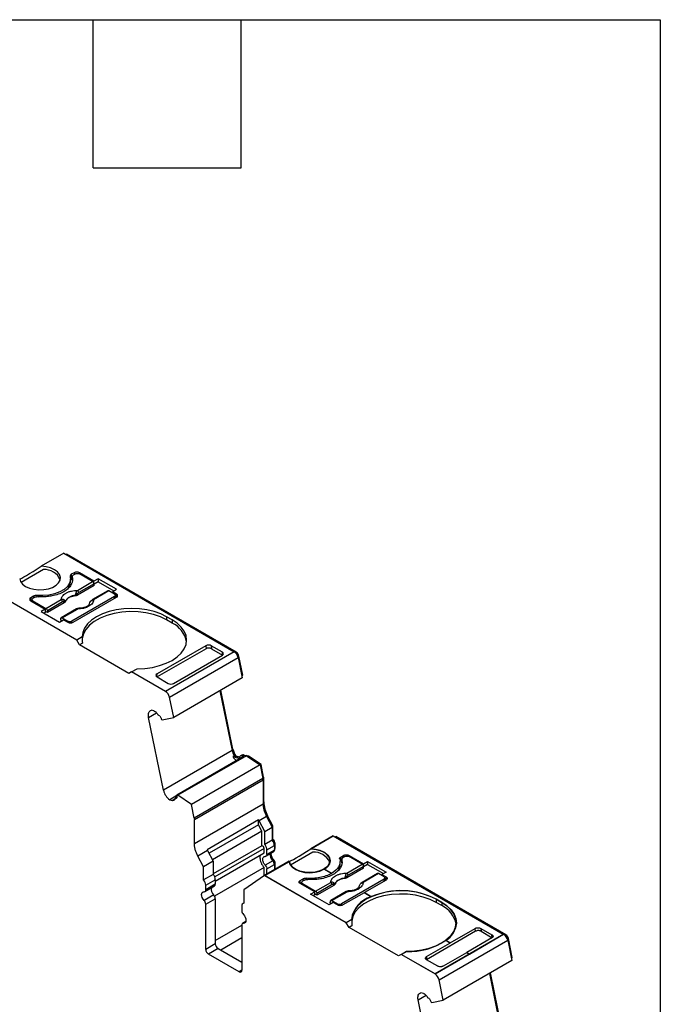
# Model space of a CAD drawing. Header units: millimetres. Extents: x 6 to 273, y 6 to 210.
# Tile 8 of 8: x 240 to 273, y 159 to 210. Entities that reach past the tile are written whole.
import ezdxf

# ---------------------------------------------------------------- set-up
doc = ezdxf.new("R2010")
doc.units = ezdxf.units.MM
doc.linetypes.add('SLD-Solid', pattern=[0])
doc.layers.add('TEXT', color=140, linetype='SLD-Solid', lineweight=25)

msp = doc.modelspace()

# ---------------------------------------------------------------- linework, layer by layer
for p, q in [((242.32, 182.08), (241.159, 181.409)), ((242.32, 182.08), (246.527, 179.651)), ((242.422, 182.021), (242.457, 182.041)), ((251.207, 176.99), (242.457, 182.041)), ((241.272, 181.239), (240.126, 180.578)), ((242.85, 181.08), (242.709, 180.998)), ((242.709, 180.998), (242.709, 180.835)), ((242.921, 181.019), (242.815, 180.957)), ((242.85, 181.08), (242.85, 180.978)), ((243.878, 180.65), (243.133, 181.08)), ((243.133, 181.08), (243.133, 181.019)), ((243.811, 180.627), (243.133, 181.019)), ((242.671, 180.6), (242.671, 180.763)), ((242.758, 180.863), (242.709, 180.835)), ((242.756, 180.876), (242.756, 180.712)), ((242.758, 180.696), (242.758, 180.859)), ((243.024, 180.173), (243.811, 180.627)), ((243.881, 180.512), (243.094, 180.058)), ((244.09, 180.772), (243.878, 180.65)), ((243.878, 180.525), (243.878, 180.65)), ((243.888, 180.419), (243.881, 180.512)), ((244.09, 180.609), (243.883, 180.489)), ((245.039, 180.225), (244.09, 180.772)), ((244.09, 180.772), (244.09, 180.609)), ((244.09, 180.609), (244.897, 180.143)), ((242.992, 177.61), (238.784, 180.039)), ((243.023, 179.92), (243.02, 179.985)), ((243.888, 180.419), (243.023, 179.92)), ((244.597, 180.149), (243.81, 179.695)), ((244.647, 180.144), (243.86, 179.69)), ((244.936, 179.978), (244.647, 180.144)), ((244.827, 180.102), (245.039, 180.225)), ((245.042, 179.978), (244.827, 180.102)), ((244.827, 180.102), (244.827, 180.041)), ((245.042, 179.814), (245.042, 179.978)), ((240.764, 179.876), (240.623, 179.794)), ((240.623, 179.794), (240.623, 179.631)), ((240.685, 179.666), (240.623, 179.631)), ((240.623, 179.631), (241.368, 179.2)), ((240.685, 179.692), (240.685, 179.595)), ((240.835, 179.814), (240.729, 179.753)), ((240.729, 179.631), (241.407, 179.239)), ((240.729, 179.569), (240.729, 179.631)), ((240.764, 179.876), (240.764, 179.774)), ((240.937, 179.908), (240.937, 179.845)), ((241.407, 179.239), (242.194, 179.694)), ((242.264, 179.579), (241.477, 179.124)), ((242.349, 179.531), (241.484, 179.032)), ((242.349, 179.531), (242.343, 179.594)), ((242.404, 179.592), (242.403, 179.607)), ((244.936, 179.855), (242.744, 178.59)), ((242.815, 178.528), (245.042, 179.814)), ((242.916, 179.903), (242.917, 179.888)), ((244.936, 179.753), (244.936, 179.855)), ((244.98, 179.778), (244.98, 179.916)), ((245.042, 179.814), (244.98, 179.85)), ((246.527, 179.651), (251.101, 177.01)), ((241.368, 179.2), (241.156, 179.078)), ((241.156, 179.078), (242.104, 178.531)), ((241.368, 179.037), (241.297, 178.996)), ((241.368, 179.2), (241.368, 179.037)), ((241.484, 179.032), (241.368, 179.098)), ((241.477, 179.124), (241.484, 179.032)), ((242.98, 179.216), (242.193, 178.761)), ((242.243, 178.756), (243.03, 179.211)), ((242.104, 178.531), (242.316, 178.653)), ((242.166, 178.638), (242.173, 178.723)), ((242.228, 178.602), (242.166, 178.638)), ((242.243, 178.756), (242.532, 178.59)), ((242.316, 178.653), (242.532, 178.528)), ((242.532, 178.59), (242.532, 178.528)), ((242.744, 178.503), (242.744, 178.59)), ((247.906, 178.651), (247.623, 178.814)), ((247.623, 178.814), (247.623, 178.651)), ((247.906, 178.488), (247.623, 178.651)), ((247.906, 178.651), (247.906, 178.488)), ((243.27, 177.771), (242.992, 177.61)), ((243.133, 177.365), (242.992, 177.61)), ((243.285, 177.453), (243.133, 177.365)), ((245.679, 175.896), (243.133, 177.365)), ((249.65, 177.168), (247.128, 175.712)), ((249.638, 177.324), (247.129, 175.875)), ((251.101, 177.01), (247.566, 174.969)), ((249.638, 177.324), (249.65, 177.168)), ((250.493, 176.994), (249.921, 177.324)), ((249.921, 177.324), (249.934, 177.168)), ((249.934, 177.168), (250.505, 176.838)), ((250.505, 176.839), (250.493, 176.994)), ((251.163, 176.964), (251.207, 176.99)), ((247.771, 174.67), (251.306, 176.711)), ((247.983, 175.382), (250.492, 176.831)), ((251.293, 176.761), (251.344, 176.79)), ((251.306, 176.711), (251.519, 175.668)), ((251.544, 175.812), (251.344, 176.79)), ((245.82, 175.977), (245.679, 175.896)), ((245.82, 175.977), (246.098, 176.138)), ((247.566, 174.969), (245.82, 175.977)), ((247.117, 175.719), (247.129, 175.875)), ((247.128, 175.712), (247.7, 175.382)), ((251.519, 175.668), (247.984, 173.627)), ((251.496, 175.784), (251.544, 175.812)), ((250.365, 175.002), (250.995, 171.921)), ((251.033, 172), (250.413, 175.03)), ((247.984, 173.627), (247.771, 174.67)), ((246.691, 173.635), (247.099, 173.871)), ((246.961, 173.965), (246.84, 173.997)), ((247.46, 169.88), (246.691, 173.635)), ((247.268, 173.713), (247.218, 173.727)), ((247.357, 173.52), (247.398, 173.509)), ((247.398, 173.509), (247.984, 173.627)), ((250.995, 171.921), (247.46, 169.88)), ((250.985, 171.972), (251.033, 172)), ((251.617, 171.631), (248.153, 169.631)), ((251.729, 171.661), (248.194, 169.62)), ((251.102, 171.659), (251.031, 171.618)), ((251.031, 171.618), (251.331, 171.538)), ((251.102, 171.659), (251.402, 171.579)), ((251.192, 171.64), (251.186, 171.637)), ((251.388, 171.588), (251.192, 171.64)), ((251.331, 171.538), (251.381, 171.566)), ((251.503, 171.692), (251.433, 171.651)), ((251.515, 171.658), (251.586, 171.699)), ((251.617, 171.631), (251.515, 171.658)), ((251.586, 171.699), (251.688, 171.672)), ((251.688, 171.672), (251.729, 171.661)), ((251.842, 171.635), (251.71, 171.671)), ((251.729, 171.661), (252.433, 171.197)), ((251.802, 171.613), (251.842, 171.635)), ((252.484, 171.213), (251.842, 171.635)), ((252.433, 171.197), (248.898, 169.156)), ((252.433, 171.197), (252.58, 170.481)), ((252.436, 171.185), (252.484, 171.213)), ((252.618, 170.561), (252.484, 171.213)), ((252.58, 170.481), (249.044, 168.44)), ((249.051, 168.372), (252.587, 170.413)), ((252.569, 170.533), (252.618, 170.561)), ((252.578, 170.49), (252.622, 170.515)), ((252.587, 170.413), (252.587, 169.182)), ((252.622, 169.284), (252.622, 170.515)), ((248.153, 169.605), (247.782, 169.391)), ((247.782, 169.391), (247.903, 169.359)), ((247.903, 169.359), (248.051, 169.444)), ((248.149, 169.524), (248.068, 169.478)), ((248.087, 169.479), (248.147, 169.514)), ((248.087, 169.479), (248.137, 169.466)), ((248.194, 169.62), (248.153, 169.631)), ((248.898, 169.156), (248.194, 169.62)), ((249.044, 168.44), (248.898, 169.156)), ((249.051, 167.141), (252.587, 169.182)), ((252.587, 169.264), (252.622, 169.284)), ((249.051, 167.141), (249.051, 168.372)), ((252.356, 168.352), (249.704, 166.821)), ((252.381, 168.305), (252.356, 168.352)), ((252.356, 168.107), (252.356, 168.352)), ((252.77, 168.529), (252.381, 168.305)), ((252.674, 167.76), (252.381, 168.305)), ((252.823, 168.566), (252.768, 168.534)), ((252.77, 168.529), (253.063, 167.985)), ((253.099, 168.055), (252.823, 168.566)), ((252.356, 168.107), (249.805, 166.634)), ((252.533, 167.779), (252.356, 168.107)), ((252.674, 167.76), (253.063, 167.985)), ((253.043, 168.023), (253.099, 168.055)), ((253.063, 167.985), (253.063, 167.304)), ((253.099, 167.352), (253.099, 168.055)), ((252.533, 167.779), (249.981, 166.306)), ((252.533, 167.02), (252.533, 167.779)), ((252.674, 167.08), (252.674, 167.76)), ((253.063, 167.304), (252.674, 167.08)), ((253.063, 167.332), (253.099, 167.352)), ((256.203, 167.533), (255.041, 166.863)), ((256.203, 167.525), (255.064, 166.868)), ((256.203, 167.517), (255.077, 166.867)), ((256.203, 167.533), (264.984, 162.464)), ((264.97, 162.464), (256.203, 167.525)), ((256.203, 167.525), (256.203, 167.517)), ((264.963, 162.46), (256.203, 167.517)), ((256.305, 167.474), (256.34, 167.495)), ((265.09, 162.443), (256.34, 167.495)), ((249.729, 166.774), (249.234, 166.488)), ((249.704, 166.821), (249.729, 166.774)), ((249.729, 166.774), (250.023, 166.229)), ((252.533, 167.02), (250.023, 165.571)), ((252.639, 166.888), (250.098, 165.421)), ((252.639, 166.658), (252.639, 166.888)), ((252.78, 166.806), (253.169, 167.031)), ((252.78, 166.576), (252.78, 166.806)), ((253.169, 166.801), (252.78, 166.576)), ((253.16, 167.107), (253.205, 167.133)), ((253.169, 167.031), (253.169, 166.801)), ((253.169, 166.882), (253.205, 166.903)), ((253.169, 166.848), (253.184, 166.857)), ((253.205, 166.903), (253.205, 167.133)), ((249.528, 165.944), (249.234, 166.488)), ((250.129, 165.209), (252.639, 166.658)), ((252.739, 166.485), (253.128, 166.709)), ((255.155, 166.692), (254.009, 166.031)), ((256.592, 166.443), (256.733, 166.525)), ((256.592, 166.288), (256.592, 166.443)), ((256.641, 166.316), (256.592, 166.288)), ((256.639, 166.321), (256.639, 166.166)), ((256.641, 166.149), (256.641, 166.304)), ((256.804, 166.464), (256.698, 166.402)), ((256.733, 166.423), (256.733, 166.525)), ((257.016, 166.525), (257.761, 166.095)), ((257.016, 166.525), (257.016, 166.464)), ((257.694, 166.072), (257.016, 166.464)), ((250.023, 166.229), (249.528, 165.944)), ((249.528, 165.263), (249.528, 165.944)), ((250.023, 166.229), (250.023, 165.549)), ((252.639, 165.909), (250.087, 164.436)), ((252.639, 165.472), (252.639, 165.909)), ((253.935, 166.224), (252.667, 165.492)), ((253.926, 166.211), (252.681, 165.492)), ((253.926, 166.203), (252.688, 165.488)), ((253.084, 166.251), (252.696, 166.026)), ((252.78, 165.828), (253.169, 166.052)), ((252.78, 165.557), (252.78, 165.828)), ((253.162, 166.254), (253.108, 166.222)), ((253.157, 166.127), (253.205, 166.154)), ((253.169, 166.052), (253.169, 165.782)), ((253.205, 165.802), (253.205, 166.154)), ((253.926, 166.211), (253.926, 166.203)), ((256.105, 165.599), (255.725, 165.821)), ((255.725, 165.813), (255.725, 165.821)), ((256.105, 165.591), (255.725, 165.813)), ((255.74, 165.829), (256.119, 165.607)), ((256.043, 166.249), (256.043, 166.257)), ((256.554, 166.053), (256.554, 166.208)), ((257.77, 165.873), (256.905, 165.374)), ((256.906, 165.618), (257.694, 166.072)), ((257.764, 165.957), (256.977, 165.503)), ((257.761, 166.095), (257.973, 166.217)), ((257.761, 165.97), (257.761, 166.095)), ((257.77, 165.873), (257.764, 165.957)), ((257.973, 166.062), (257.765, 165.942)), ((257.973, 166.217), (258.922, 165.67)), ((257.973, 166.217), (257.973, 166.062)), ((257.973, 166.062), (258.787, 165.592)), ((250.023, 165.549), (249.528, 165.263)), ((249.634, 164.99), (250.129, 165.276)), ((250.129, 165.276), (250.129, 165.045)), ((252.667, 165.492), (251.606, 164.749)), ((256.875, 163.063), (252.667, 165.492)), ((252.681, 165.492), (256.875, 163.071)), ((254.506, 165.239), (254.647, 165.321)), ((254.718, 165.259), (254.612, 165.198)), ((254.647, 165.219), (254.647, 165.321)), ((254.82, 165.353), (254.82, 165.29)), ((256.105, 165.599), (256.105, 165.591)), ((256.119, 165.599), (256.119, 165.607)), ((258.819, 165.3), (256.627, 164.035)), ((256.799, 165.348), (256.799, 165.342)), ((256.905, 165.374), (256.902, 165.43)), ((258.48, 165.594), (257.693, 165.14)), ((258.53, 165.589), (257.743, 165.135)), ((258.925, 165.259), (257.811, 164.616)), ((258.819, 165.423), (258.53, 165.589)), ((258.922, 165.67), (258.709, 165.547)), ((258.709, 165.547), (258.925, 165.423)), ((258.709, 165.547), (258.709, 165.486)), ((258.819, 165.198), (258.819, 165.3)), ((258.863, 165.224), (258.863, 165.361)), ((258.863, 165.303), (258.925, 165.268)), ((258.925, 165.268), (258.925, 165.423)), ((249.592, 164.668), (250.087, 164.954)), ((250.129, 165.045), (249.634, 164.76)), ((249.634, 164.76), (249.634, 164.99)), ((251.606, 164.749), (251.606, 164.064)), ((254.506, 165.084), (254.506, 165.239)), ((254.568, 165.12), (254.506, 165.084)), ((255.251, 164.645), (254.506, 165.076)), ((254.568, 165.137), (254.568, 165.04)), ((254.612, 165.076), (255.289, 164.685)), ((254.612, 165.014), (254.612, 165.076)), ((255.289, 164.685), (256.077, 165.139)), ((256.147, 165.024), (255.36, 164.569)), ((256.231, 164.985), (255.366, 164.485)), ((256.231, 164.985), (256.226, 165.039)), ((256.286, 165.046), (256.286, 165.052)), ((250.044, 164.496), (249.549, 164.21)), ((249.634, 164.011), (250.129, 164.297)), ((250.129, 164.297), (250.129, 161.977)), ((255.039, 164.523), (255.251, 164.645)), ((255.987, 163.976), (255.039, 164.523)), ((255.251, 164.49), (255.173, 164.445)), ((255.251, 164.49), (255.251, 164.645)), ((255.366, 164.485), (255.251, 164.552)), ((255.36, 164.569), (255.366, 164.485)), ((256.863, 164.661), (256.076, 164.206)), ((256.126, 164.202), (256.913, 164.656)), ((257.79, 164.604), (256.698, 163.974)), ((257.804, 164.62), (257.79, 164.612)), ((258.15, 164.401), (257.79, 164.612)), ((257.79, 164.612), (257.79, 164.604)), ((258.142, 164.398), (257.79, 164.604)), ((257.804, 164.62), (258.166, 164.408)), ((261.789, 164.104), (261.506, 164.267)), ((261.506, 164.267), (261.506, 164.104)), ((261.513, 164.272), (261.796, 164.108)), ((249.634, 161.691), (249.634, 164.011)), ((251.495, 163.912), (251.495, 163.685)), ((251.606, 164.077), (251.558, 164.05)), ((256.199, 164.098), (255.987, 163.976)), ((256.05, 164.091), (256.056, 164.168)), ((256.118, 164.051), (256.05, 164.091)), ((256.126, 164.202), (256.415, 164.035)), ((256.415, 163.974), (256.199, 164.098)), ((256.415, 164.035), (256.415, 163.974)), ((256.627, 163.948), (256.627, 164.035)), ((261.789, 163.941), (261.506, 164.104)), ((261.789, 164.104), (261.789, 163.941)), ((256.875, 163.071), (257.143, 163.226)), ((257.153, 163.224), (256.875, 163.063)), ((257.143, 163.227), (257.143, 163.226)), ((250.129, 162.14), (251.495, 162.929)), ((251.495, 162.936), (251.495, 160.616)), ((251.698, 163.121), (251.537, 163.028)), ((251.58, 163.037), (251.69, 163.1)), ((257.016, 162.818), (256.875, 163.063)), ((257.168, 162.906), (257.016, 162.818)), ((259.562, 161.349), (257.016, 162.818)), ((262.227, 162.022), (263.521, 162.769)), ((262.546, 163.055), (262.546, 163.063)), ((263.533, 162.621), (263.521, 162.769)), ((263.804, 162.77), (264.376, 162.44)), ((263.805, 162.77), (263.817, 162.621)), ((251.495, 162.276), (250.412, 161.65)), ((263.533, 162.621), (260.999, 161.158)), ((264.984, 162.464), (261.449, 160.423)), ((264.376, 162.276), (263.076, 161.526)), ((263.216, 161.451), (264.97, 162.464)), ((263.817, 162.621), (264.388, 162.291)), ((264.388, 162.291), (264.376, 162.44)), ((265.046, 162.418), (265.09, 162.443)), ((265.176, 162.214), (265.227, 162.243)), ((265.427, 161.265), (265.227, 162.243)), ((250.129, 161.977), (249.634, 161.691)), ((250.27, 161.732), (249.775, 161.446)), ((250.27, 161.732), (251.495, 161.024)), ((261.011, 161.32), (262.213, 162.014)), ((261.654, 160.123), (265.189, 162.164)), ((262.213, 162.022), (261.997, 162.149)), ((261.997, 162.141), (261.997, 162.149)), ((262.213, 162.014), (261.997, 162.141)), ((262.009, 162.158), (262.227, 162.031)), ((262.213, 162.022), (262.227, 162.031)), ((262.213, 162.014), (262.213, 162.022)), ((262.227, 162.031), (262.227, 162.022)), ((265.189, 162.164), (265.402, 161.122)), ((251.354, 160.534), (249.775, 161.446)), ((259.703, 161.43), (259.562, 161.349)), ((259.703, 161.43), (259.981, 161.591)), ((261.449, 160.423), (259.703, 161.43)), ((259.986, 161.585), (259.717, 161.43)), ((259.717, 161.43), (261.449, 160.431)), ((259.986, 161.577), (259.724, 161.426)), ((259.986, 161.585), (259.986, 161.577)), ((261.011, 161.32), (260.999, 161.158)), ((261.449, 160.431), (263.202, 161.443)), ((263.062, 161.517), (261.866, 160.827)), ((263.076, 161.534), (263.062, 161.526)), ((263.202, 161.443), (263.062, 161.526)), ((263.062, 161.526), (263.062, 161.517)), ((263.195, 161.439), (263.062, 161.517)), ((263.076, 161.534), (263.216, 161.451)), ((265.379, 161.237), (265.427, 161.265)), ((261.582, 160.827), (261.011, 161.157)), ((265.402, 161.122), (261.867, 159.081)), ((251.495, 160.616), (251.354, 160.534)), ((264.248, 160.455), (264.878, 157.374)), ((264.916, 157.453), (264.296, 160.483)), ((261.867, 159.081), (261.654, 160.123)), ((260.574, 159.088), (260.982, 159.324)), ((260.844, 159.418), (260.723, 159.45)), ((261.15, 159.166), (261.1, 159.18)), ((261.343, 155.333), (260.574, 159.088)), ((261.24, 158.973), (261.281, 158.962)), ((261.281, 158.962), (261.867, 159.081))]:
    msp.add_line(p, q)
at = {"flags": 128}
for points in [[(240.052, 180.771), (240.096, 180.626), (240.2, 180.493), (240.355, 180.377), (240.554, 180.286), (240.785, 180.226), (241.035, 180.199), (241.288, 180.208), (241.53, 180.251), (241.747, 180.327), (241.927, 180.431), (242.058, 180.556), (242.133, 180.696), (242.148, 180.842), (242.102, 180.986), (241.997, 181.119), (241.84, 181.234), (241.64, 181.324), (241.408, 181.384), (241.159, 181.409)], [(242.652, 180.898), (242.669, 180.718), (242.62, 180.539), (242.507, 180.37), (242.336, 180.218), (242.115, 180.09), (241.852, 179.992), (241.559, 179.927), (241.25, 179.899), (240.937, 179.908)], [(247.623, 178.814), (247.319, 178.964), (246.977, 179.085), (246.607, 179.174), (246.218, 179.227), (245.819, 179.245), (245.419, 179.227), (245.03, 179.173), (244.66, 179.084), (244.319, 178.963), (244.015, 178.813), (243.755, 178.637), (243.546, 178.44), (243.394, 178.226), (243.301, 178.001), (243.27, 177.771)], [(247.623, 178.651), (247.304, 178.807), (246.945, 178.931), (246.556, 179.019), (246.147, 179.07), (245.729, 179.081), (245.314, 179.053), (244.912, 178.986), (244.535, 178.881), (244.192, 178.743), (243.893, 178.574), (243.646, 178.379), (243.457, 178.164), (243.332, 177.933), (243.274, 177.694), (243.272, 177.665)], [(246.098, 176.138), (246.498, 176.156), (246.887, 176.209), (247.257, 176.297), (247.599, 176.418), (247.904, 176.568), (248.164, 176.744), (248.374, 176.941), (248.527, 177.154), (248.621, 177.379), (248.653, 177.609), (248.622, 177.84), (248.528, 178.064), (248.375, 178.278), (248.166, 178.475), (247.906, 178.651)], [(246.691, 173.635), (246.681, 173.704), (246.68, 173.769), (246.687, 173.828), (246.703, 173.88), (246.726, 173.924), (246.758, 173.959), (246.796, 173.984), (246.84, 173.997)], [(253.935, 166.224), (253.979, 166.08), (254.082, 165.946), (254.238, 165.83), (254.437, 165.74), (254.668, 165.679), (254.918, 165.652), (255.171, 165.661), (255.413, 165.705), (255.63, 165.78), (255.81, 165.884), (255.941, 166.009), (256.016, 166.149), (256.031, 166.295), (255.985, 166.439), (255.88, 166.572), (255.723, 166.687), (255.523, 166.777), (255.291, 166.837), (255.041, 166.863)], [(255.064, 166.868), (255.325, 166.837), (255.565, 166.769), (255.768, 166.669), (255.921, 166.543), (256.014, 166.399), (256.043, 166.246), (256.004, 166.093), (255.901, 165.951), (255.74, 165.829)], [(255.725, 165.821), (255.513, 165.728), (255.267, 165.668), (255.003, 165.646), (254.738, 165.662), (254.489, 165.716), (254.27, 165.805), (254.097, 165.922), (253.98, 166.06), (253.926, 166.211)], [(253.926, 166.203), (253.98, 166.052), (254.097, 165.913), (254.27, 165.796), (254.489, 165.708), (254.738, 165.654), (255.003, 165.638), (255.267, 165.66), (255.513, 165.719), (255.725, 165.813)], [(249.549, 164.21), (249.497, 164.277), (249.456, 164.354), (249.43, 164.433), (249.422, 164.508), (249.43, 164.573), (249.456, 164.622), (249.497, 164.652), (249.549, 164.659)], [(261.506, 164.267), (261.202, 164.418), (260.86, 164.538), (260.49, 164.627), (260.101, 164.681), (259.701, 164.699), (259.302, 164.68), (258.913, 164.626), (258.543, 164.538), (258.202, 164.417), (257.898, 164.266), (257.638, 164.09), (257.429, 163.893), (257.277, 163.679), (257.184, 163.455), (257.153, 163.224)], [(261.506, 164.104), (261.187, 164.26), (260.828, 164.384), (260.439, 164.473), (260.03, 164.523), (259.612, 164.534), (259.197, 164.506), (258.795, 164.439), (258.417, 164.335), (258.075, 164.196), (257.776, 164.027), (257.529, 163.832), (257.34, 163.617), (257.215, 163.386), (257.157, 163.147), (257.155, 163.118)], [(259.981, 161.591), (260.381, 161.609), (260.77, 161.663), (261.14, 161.751), (261.482, 161.871), (261.787, 162.021), (262.047, 162.197), (262.257, 162.394), (262.41, 162.607), (262.504, 162.832), (262.536, 163.062), (262.505, 163.293), (262.411, 163.518), (262.258, 163.731), (262.049, 163.928), (261.789, 164.104)], [(261.796, 164.108), (262.062, 163.928), (262.275, 163.725), (262.429, 163.505), (262.52, 163.274), (262.545, 163.038), (262.505, 162.802), (262.401, 162.573), (262.234, 162.356), (262.009, 162.158)], [(251.58, 163.486), (251.632, 163.419), (251.673, 163.342), (251.699, 163.263), (251.708, 163.188), (251.699, 163.123), (251.673, 163.074), (251.632, 163.044), (251.58, 163.037)], [(260.574, 159.088), (260.564, 159.157), (260.562, 159.222), (260.57, 159.281), (260.585, 159.334), (260.609, 159.378), (260.641, 159.412), (260.679, 159.437), (260.723, 159.45)]]:
    msp.add_lwpolyline(points, dxfattribs=at)
for centre, radius, start, end in [((241.331, 180.349), 0.892, 24.7568, 93.8002), ((242.743, 180.913), 0.0919, 112.1145, 189.0941), ((242.992, 180.807), 0.307, 62.6097, 117.3903), ((242.1, 180.61), 0.571, 319.1394, 359.0469), ((242.778, 180.71), 0.142, 119.0446, 139.6029), ((242.697, 179.602), 0.5, 49.8822, 58.7426), ((242.939, 180.042), 0.155, 5.689, 57.1991), ((245.011, 179.896), 0.0873, 290.7834, 69.2166), ((240.654, 179.712), 0.0873, 110.7834, 249.2165), ((240.904, 179.609), 0.301, 83.6694, 117.5975), ((242.11, 179.563), 0.155, 5.689, 57.1991), ((242.234, 179.641), 0.118, 336.668, 18.1748), ((242.904, 179.331), 0.573, 88.8448, 151.1498), ((243.703, 179.591), 0.00686, 52.5203, 103.5056), ((243.831, 179.65), 0.0497, 54.016, 114.6959), ((243.001, 179.171), 0.0498, 54.0182, 114.6714), ((242.673, 178.801), 0.307, 242.6096, 297.3903), ((247.344, 177.285), 1.327, 10.5524, 64.9632), ((250.846, 176.616), 0.47, 11.6284, 57.0658), ((251.037, 176.727), 0.313, 11.6278, 57.0661), ((247.31, 174.575), 0.47, 11.6284, 57.0658), ((251.784, 172.091), 0.807, 192.161, 212.3126), ((251.993, 172.209), 0.982, 192.2602, 215.369), ((251.663, 172.001), 0.738, 211.2205, 233.7983), ((251.553, 171.598), 0.106, 72.2508, 117.9623), ((252.397, 170.514), 0.226, 0.3464, 11.8653), ((248.236, 170.042), 0.794, 191.8187, 235.1108), ((254.183, 169.333), 1.561, 181.7997, 209.4473), ((252.709, 167.01), 0.46, 2.6393, 39.772), ((252.892, 167.117), 0.313, 2.9351, 48.6761), ((253.07, 166.79), 0.0995, 305.305, 6.007), ((253.155, 166.897), 0.0497, 305.3056, 6.0066), ((253.354, 166.539), 0.395, 168.7921, 226.9559), ((253.621, 166.686), 0.631, 184.9949, 223.2821), ((255.214, 165.802), 0.892, 24.7567, 93.8001), ((252.858, 166.037), 0.311, 2.8263, 43.4312), ((253.049, 166.147), 0.156, 2.8261, 43.4312), ((255.539, 166.285), 0.505, 293.3966, 356.0042), ((249.174, 164.969), 0.46, 2.6393, 39.772), ((249.669, 165.254), 0.46, 2.6392, 39.772), ((256.787, 164.776), 0.573, 88.8448, 151.1498), ((256.58, 165.048), 0.5, 49.8822, 58.7426), ((256.822, 165.487), 0.155, 5.689, 57.1991), ((249.55, 164.744), 0.0853, 269.3918, 10.3653), ((250.313, 164.784), 0.395, 168.7921, 226.9559), ((250.03, 165.035), 0.0995, 305.305, 6.0068), ((255.992, 165.008), 0.155, 5.689, 57.1991), ((256.117, 165.086), 0.118, 336.668, 18.1748), ((257.586, 165.036), 0.00686, 52.5203, 103.5056), ((257.714, 165.095), 0.0497, 54.016, 114.6959), ((249.818, 164.282), 0.311, 2.8261, 43.4312), ((256.884, 164.616), 0.0498, 54.0182, 114.6714), ((258.561, 163.03), 1.432, 106.7036, 172.1102), ((259.692, 160.736), 3.977, 62.7523, 112.5674), ((249.323, 163.996), 0.311, 2.8262, 43.4311), ((251.625, 163.934), 0.131, 98.3857, 189.502), ((261.227, 162.739), 1.327, 10.5524, 64.9631), ((251.806, 163.7), 0.311, 182.8262, 223.431), ((251.579, 162.952), 0.0853, 89.3918, 190.365), ((261.42, 163.111), 1.127, 301.5215, 357.1781), ((264.729, 162.069), 0.47, 11.6275, 57.0661), ((264.92, 162.18), 0.313, 11.6277, 57.066), ((250.436, 161.991), 0.307, 182.6053, 237.3945), ((260.094, 165.069), 3.485, 268.2108, 303.0886), ((260.094, 165.061), 3.485, 268.2108, 303.0886), ((249.941, 161.705), 0.307, 182.6053, 237.3945), ((251.409, 160.602), 0.0873, 230.7969, 9.2143), ((261.193, 160.028), 0.47, 11.6276, 57.066)]:
    msp.add_arc(centre, radius, start, end)
for centre, major_axis, ratio, start_param, end_param in [((241.1, 181.436), (1.05, 0.672), 0.043548, 3.181705, 4.740184), ((245.82, 176.304), (-1.803, 3.123), 0.577335, 0.787087, 0.892479), ((249.779, 177.242), (0.2, 0.001), 0.57728, 0.781586, 2.352383), ((249.792, 177.086), (0.2, 0.001), 0.577279, 0.781586, 2.352382), ((250.351, 176.912), (0.2, 0.001), 0.57728, 5.493975, 7.064772), ((247.27, 175.794), (0.2, 0.001), 0.57728, 2.352383, 3.923179), ((247.842, 175.464), (0.2, 0.001), 0.57728, 3.923179, 5.493975), ((254.983, 166.89), (1.05, 0.672), 0.043548, 3.181705, 4.740184), ((259.703, 161.757), (-1.803, 3.123), 0.577335, 0.787084, 0.892477)]:
    msp.add_ellipse(centre, major_axis=major_axis, ratio=ratio, start_param=start_param, end_param=end_param)
for points, knots in [([(242.921, 181.019), (242.949, 181.035), (242.988, 181.044), (243.066, 181.044), (243.105, 181.035), (243.133, 181.019)], [0, 0, 0, 0, 0.5, 0.5, 1, 1, 1, 1]), ([(242.758, 180.859), (242.763, 180.836), (242.773, 180.79), (242.776, 180.721), (242.77, 180.652), (242.754, 180.584), (242.73, 180.516), (242.674, 180.406), (242.555, 180.258), (242.329, 180.095), (242.047, 179.964), (241.754, 179.886), (241.483, 179.847), (241.243, 179.833), (241.085, 179.842), (241.005, 179.847)], [0, 0, 0, 0, 0.042112, 0.083729, 0.125101, 0.166484, 0.208132, 0.250294, 0.375098, 0.50009, 0.624895, 0.749887, 0.833557, 0.916248, 1, 1, 1, 1]), ([(242.815, 180.957), (242.805, 180.951), (242.784, 180.937), (242.765, 180.913), (242.755, 180.886), (242.757, 180.868), (242.758, 180.859)], [0, 0, 0, 0, 0.249233, 0.499959, 0.749241, 1, 1, 1, 1]), ([(243.881, 180.512), (243.88, 180.533), (243.871, 180.557), (243.846, 180.599), (243.828, 180.617), (243.811, 180.627)], [0, 0, 0, 0, 0.5, 0.5, 1, 1, 1, 1]), ([(242.194, 179.694), (242.195, 179.709), (242.196, 179.739), (242.208, 179.784), (242.226, 179.827), (242.262, 179.887), (242.326, 179.958), (242.434, 180.034), (242.565, 180.097), (242.712, 180.14), (242.867, 180.168), (242.971, 180.171), (243.024, 180.173)], [0, 0, 0, 0, 0.06027, 0.120056, 0.179893, 0.240314, 0.370015, 0.500128, 0.629829, 0.759943, 0.879871, 1, 1, 1, 1]), ([(242.916, 179.903), (242.921, 179.915), (242.93, 179.938), (242.941, 179.973), (242.95, 180.003), (242.955, 180.022), (242.957, 180.03)], [0, 0, 0, 0, 0.306881, 0.575882, 0.806979, 1, 1, 1, 1]), ([(243.02, 179.985), (243.008, 179.973), (242.977, 179.943), (242.939, 179.918), (242.916, 179.903)], [0, 0, 0, 0, 0.389276, 1, 1, 1, 1]), ([(242.957, 180.03), (242.96, 180.043), (242.968, 180.072), (242.984, 180.111), (243.003, 180.147), (243.017, 180.164), (243.024, 180.173)], [0, 0, 0, 0, 0.220475, 0.499075, 0.748119, 1, 1, 1, 1]), ([(243.094, 180.058), (243.08, 180.048), (243.052, 180.031), (243.03, 180), (243.02, 179.985)], [0, 0, 0, 0, 0.5214849, 1, 1, 1, 1]), ([(244.647, 180.144), (244.639, 180.148), (244.622, 180.156), (244.604, 180.155), (244.598, 180.149), (244.598, 180.149)], [0, 0, 0, 0, 0.472475, 0.944949, 1, 1, 1, 1]), ([(244.936, 179.978), (244.964, 179.962), (244.98, 179.939), (244.98, 179.894), (244.964, 179.871), (244.936, 179.855)], [0, 0, 0, 0, 0.5, 0.5, 1, 1, 1, 1]), ([(240.729, 179.631), (240.701, 179.647), (240.685, 179.669), (240.685, 179.715), (240.701, 179.737), (240.729, 179.753)], [0, 0, 0, 0, 0.5, 0.5, 1, 1, 1, 1]), ([(242.343, 179.594), (242.335, 179.596), (242.32, 179.599), (242.292, 179.593), (242.274, 179.584), (242.264, 179.579)], [0, 0, 0, 0, 0.317222, 0.645084, 1, 1, 1, 1]), ([(242.403, 179.607), (242.399, 179.605), (242.392, 179.602), (242.376, 179.599), (242.359, 179.596), (242.348, 179.595), (242.343, 179.594)], [0, 0, 0, 0, 0.3320969, 0.61117, 0.8339341, 1, 1, 1, 1]), ([(242.404, 179.592), (242.401, 179.585), (242.395, 179.569), (242.376, 179.548), (242.358, 179.537), (242.349, 179.531)], [0, 0, 0, 0, 0.3357194, 0.6642806, 1, 1, 1, 1]), ([(242.917, 179.888), (242.891, 179.885), (242.841, 179.879), (242.769, 179.863), (242.701, 179.843), (242.637, 179.817), (242.574, 179.785), (242.514, 179.745), (242.463, 179.697), (242.424, 179.646), (242.411, 179.61), (242.404, 179.592)], [0, 0, 0, 0, 0.101069, 0.200103, 0.298615, 0.398141, 0.500173, 0.626627, 0.756016, 0.877292, 1, 1, 1, 1]), ([(243.023, 179.92), (243.013, 179.915), (242.992, 179.904), (242.956, 179.893), (242.93, 179.89), (242.917, 179.888)], [0, 0, 0, 0, 0.335719, 0.664281, 1, 1, 1, 1]), ([(243.86, 179.69), (243.859, 179.675), (243.858, 179.645), (243.846, 179.6), (243.828, 179.556), (243.792, 179.497), (243.728, 179.425), (243.62, 179.35), (243.489, 179.287), (243.341, 179.243), (243.187, 179.216), (243.083, 179.213), (243.03, 179.211)], [0, 0, 0, 0, 0.0602697, 0.1200562, 0.1798933, 0.2403137, 0.3700145, 0.5001284, 0.6298294, 0.7599435, 0.879871, 1, 1, 1, 1]), ([(243.646, 179.463), (243.625, 179.434), (243.583, 179.375), (243.442, 179.305), (243.274, 179.259), (243.146, 179.254), (243.092, 179.252)], [0, 0, 0, 0, 0.261846, 0.528245, 0.802184, 1, 1, 1, 1]), ([(243.81, 179.695), (243.789, 179.681), (243.75, 179.656), (243.717, 179.616), (243.702, 179.598)], [0, 0, 0, 0, 0.553024, 1, 1, 1, 1]), ([(241.407, 179.239), (241.424, 179.229), (241.441, 179.211), (241.467, 179.169), (241.475, 179.145), (241.477, 179.124)], [0, 0, 0, 0, 0.5, 0.5, 1, 1, 1, 1]), ([(243.084, 179.249), (243.067, 179.247), (243.033, 179.243), (242.998, 179.225), (242.98, 179.216)], [0, 0, 0, 0, 0.512278, 1, 1, 1, 1]), ([(243.03, 179.211), (243.044, 179.225), (243.064, 179.245), (243.078, 179.247), (243.083, 179.248)], [0, 0, 0, 0, 0.682117, 1, 1, 1, 1]), ([(243.083, 179.248), (243.084, 179.248), (243.09, 179.25), (243.094, 179.247), (243.097, 179.245)], [0, 0, 0, 0, 0.17328, 1, 1, 1, 1]), ([(242.173, 178.723), (242.174, 178.742), (242.183, 178.756), (242.208, 178.769), (242.226, 178.767), (242.243, 178.756)], [0, 0, 0, 0, 0.5, 0.5, 1, 1, 1, 1]), ([(242.532, 178.59), (242.542, 178.585), (242.562, 178.575), (242.599, 178.566), (242.644, 178.563), (242.698, 178.568), (242.729, 178.582), (242.744, 178.59)], [0, 0, 0, 0, 0.168224, 0.331133, 0.500763, 0.749586, 1, 1, 1, 1]), ([(246.961, 173.965), (246.974, 173.961), (246.999, 173.952), (247.039, 173.928), (247.084, 173.891), (247.133, 173.838), (247.161, 173.79), (247.175, 173.766)], [0, 0, 0, 0, 0.167102, 0.331946, 0.500386, 0.749443, 1, 1, 1, 1]), ([(247.268, 173.713), (247.28, 173.692), (247.304, 173.651), (247.334, 173.586), (247.349, 173.542), (247.357, 173.52)], [0, 0, 0, 0, 0.334506, 0.665494, 1, 1, 1, 1]), ([(251.331, 171.538), (251.338, 171.537), (251.35, 171.535), (251.365, 171.541), (251.377, 171.552), (251.381, 171.565), (251.382, 171.571)], [0, 0, 0, 0, 0.24851, 0.499884, 0.748539, 1, 1, 1, 1]), ([(251.382, 171.571), (251.389, 171.606), (251.405, 171.633), (251.452, 171.664), (251.482, 171.667), (251.515, 171.658)], [0, 0, 0, 0, 0.5, 0.5, 1, 1, 1, 1]), ([(248.056, 169.459), (248.053, 169.446), (248.047, 169.421), (248.028, 169.391), (248, 169.366), (247.959, 169.349), (247.922, 169.356), (247.903, 169.359)], [0, 0, 0, 0, 0.167102, 0.331946, 0.500386, 0.749443, 1, 1, 1, 1]), ([(248.153, 169.631), (248.154, 169.61), (248.156, 169.57), (248.151, 169.514), (248.141, 169.482), (248.137, 169.466)], [0, 0, 0, 0, 0.334506, 0.665494, 1, 1, 1, 1]), ([(252.587, 169.182), (252.588, 169.157), (252.589, 169.106), (252.598, 169.027), (252.613, 168.945), (252.64, 168.834), (252.687, 168.693), (252.742, 168.584), (252.77, 168.529)], [0, 0, 0, 0, 0.125039, 0.249386, 0.374101, 0.500237, 0.749392, 1, 1, 1, 1]), ([(249.234, 166.488), (249.22, 166.515), (249.192, 166.569), (249.156, 166.652), (249.124, 166.736), (249.089, 166.848), (249.058, 166.987), (249.054, 167.09), (249.051, 167.141)], [0, 0, 0, 0, 0.125039, 0.249386, 0.374101, 0.500237, 0.749392, 1, 1, 1, 1]), ([(252.639, 166.888), (252.639, 166.916), (252.625, 166.952), (252.582, 167.006), (252.554, 167.022), (252.533, 167.02)], [0, 0, 0, 0, 0.5, 0.5, 1, 1, 1, 1]), ([(252.464, 166.557), (252.456, 166.543), (252.432, 166.504), (252.423, 166.408), (252.437, 166.282), (252.481, 166.149), (252.548, 166.018), (252.609, 165.946), (252.639, 165.909)], [0, 0, 0, 0, 0.093689, 0.274951, 0.456213, 0.637475, 0.818738, 1, 1, 1, 1]), ([(252.696, 166.026), (252.683, 166.04), (252.659, 166.069), (252.628, 166.118), (252.598, 166.178), (252.574, 166.25), (252.565, 166.325), (252.574, 166.392), (252.6, 166.441), (252.641, 166.473), (252.677, 166.475), (252.696, 166.475)], [0, 0, 0, 0, 0.08328, 0.165662, 0.250294, 0.373781, 0.500178, 0.623657, 0.750052, 0.874275, 1, 1, 1, 1]), ([(256.641, 166.304), (256.646, 166.281), (256.656, 166.235), (256.658, 166.166), (256.653, 166.097), (256.637, 166.029), (256.612, 165.962), (256.556, 165.851), (256.438, 165.703), (256.212, 165.54), (255.93, 165.409), (255.637, 165.331), (255.366, 165.292), (255.126, 165.278), (254.967, 165.287), (254.888, 165.292)], [0, 0, 0, 0, 0.042112, 0.083729, 0.125101, 0.166484, 0.208132, 0.250294, 0.375098, 0.50009, 0.624895, 0.749887, 0.833557, 0.916248, 1, 1, 1, 1]), ([(256.535, 166.343), (256.572, 166.21), (256.553, 166.071), (256.409, 165.814), (256.284, 165.695), (256.119, 165.599)], [0, 0, 0, 0, 0.5, 0.5, 1, 1, 1, 1]), ([(256.535, 166.343), (256.534, 166.353), (256.531, 166.371), (256.541, 166.397), (256.56, 166.423), (256.581, 166.436), (256.592, 166.443)], [0, 0, 0, 0, 0.249232, 0.499957, 0.74924, 1, 1, 1, 1]), ([(256.698, 166.402), (256.688, 166.396), (256.667, 166.382), (256.648, 166.358), (256.638, 166.331), (256.64, 166.313), (256.641, 166.304)], [0, 0, 0, 0, 0.249233, 0.499959, 0.749241, 1, 1, 1, 1]), ([(256.733, 166.525), (256.743, 166.53), (256.762, 166.54), (256.797, 166.551), (256.835, 166.557), (256.887, 166.56), (256.954, 166.554), (256.995, 166.535), (257.016, 166.525)], [0, 0, 0, 0, 0.1272, 0.249746, 0.3727, 0.501075, 0.749743, 1, 1, 1, 1]), ([(256.804, 166.464), (256.832, 166.48), (256.871, 166.489), (256.949, 166.489), (256.988, 166.48), (257.016, 166.464)], [0, 0, 0, 0, 0.5, 0.5, 1, 1, 1, 1]), ([(256.544, 166.053), (256.547, 166.03), (256.557, 165.94), (256.511, 165.815), (256.433, 165.724), (256.407, 165.694)], [0, 0, 0, 0, 0.183207, 0.730156, 1, 1, 1, 1]), ([(257.764, 165.957), (257.763, 165.978), (257.754, 166.002), (257.728, 166.044), (257.711, 166.062), (257.694, 166.072)], [0, 0, 0, 0, 0.5, 0.5, 1, 1, 1, 1]), ([(254.647, 165.321), (254.659, 165.327), (254.683, 165.339), (254.726, 165.35), (254.773, 165.356), (254.804, 165.354), (254.82, 165.353)], [0, 0, 0, 0, 0.249232, 0.499957, 0.74924, 1, 1, 1, 1]), ([(256.105, 165.591), (255.938, 165.496), (255.733, 165.425), (255.289, 165.343), (255.05, 165.332), (254.82, 165.353)], [0, 0, 0, 0, 0.5, 0.5, 1, 1, 1, 1]), ([(256.077, 165.139), (256.077, 165.154), (256.079, 165.184), (256.091, 165.229), (256.109, 165.273), (256.145, 165.332), (256.209, 165.403), (256.317, 165.479), (256.448, 165.542), (256.595, 165.585), (256.75, 165.613), (256.854, 165.616), (256.906, 165.618)], [0, 0, 0, 0, 0.06027, 0.120056, 0.179893, 0.240314, 0.370015, 0.500128, 0.629829, 0.759943, 0.879871, 1, 1, 1, 1]), ([(256.799, 165.342), (256.774, 165.339), (256.723, 165.333), (256.651, 165.317), (256.583, 165.296), (256.52, 165.271), (256.456, 165.239), (256.396, 165.198), (256.345, 165.15), (256.307, 165.099), (256.293, 165.064), (256.286, 165.046)], [0, 0, 0, 0, 0.101067, 0.200102, 0.298615, 0.398142, 0.500172, 0.626624, 0.75601, 0.877289, 1, 1, 1, 1]), ([(256.799, 165.348), (256.804, 165.36), (256.812, 165.383), (256.824, 165.418), (256.833, 165.448), (256.837, 165.467), (256.84, 165.475)], [0, 0, 0, 0, 0.306881, 0.575882, 0.806979, 1, 1, 1, 1]), ([(256.902, 165.43), (256.891, 165.418), (256.86, 165.388), (256.822, 165.363), (256.799, 165.348)], [0, 0, 0, 0, 0.389276, 1, 1, 1, 1]), ([(256.905, 165.374), (256.895, 165.369), (256.875, 165.358), (256.839, 165.347), (256.812, 165.344), (256.799, 165.342)], [0, 0, 0, 0, 0.3357168, 0.6642832, 1, 1, 1, 1]), ([(256.84, 165.475), (256.843, 165.488), (256.851, 165.517), (256.867, 165.556), (256.886, 165.592), (256.9, 165.609), (256.906, 165.618)], [0, 0, 0, 0, 0.220475, 0.499075, 0.748119, 1, 1, 1, 1]), ([(256.977, 165.503), (256.963, 165.494), (256.935, 165.476), (256.913, 165.445), (256.902, 165.43)], [0, 0, 0, 0, 0.521485, 1, 1, 1, 1]), ([(258.53, 165.589), (258.522, 165.593), (258.505, 165.601), (258.487, 165.6), (258.481, 165.594), (258.481, 165.594)], [0, 0, 0, 0, 0.472475, 0.944949, 1, 1, 1, 1]), ([(258.819, 165.423), (258.847, 165.407), (258.863, 165.384), (258.863, 165.339), (258.847, 165.316), (258.819, 165.3)], [0, 0, 0, 0, 0.5, 0.5, 1, 1, 1, 1]), ([(258.925, 165.423), (258.934, 165.417), (258.952, 165.406), (258.97, 165.386), (258.981, 165.364), (258.986, 165.334), (258.975, 165.295), (258.942, 165.271), (258.925, 165.259)], [0, 0, 0, 0, 0.1272, 0.249746, 0.3727, 0.501075, 0.749743, 1, 1, 1, 1]), ([(254.506, 165.076), (254.497, 165.081), (254.479, 165.093), (254.461, 165.113), (254.45, 165.134), (254.445, 165.165), (254.455, 165.204), (254.489, 165.227), (254.506, 165.239)], [0, 0, 0, 0, 0.12725, 0.249812, 0.372751, 0.501086, 0.749808, 1, 1, 1, 1]), ([(254.612, 165.076), (254.584, 165.092), (254.568, 165.114), (254.568, 165.16), (254.584, 165.182), (254.612, 165.198)], [0, 0, 0, 0, 0.5, 0.5, 1, 1, 1, 1]), ([(256.226, 165.039), (256.218, 165.041), (256.202, 165.044), (256.175, 165.038), (256.157, 165.029), (256.147, 165.024)], [0, 0, 0, 0, 0.317222, 0.645084, 1, 1, 1, 1]), ([(256.286, 165.052), (256.282, 165.05), (256.275, 165.048), (256.259, 165.044), (256.242, 165.041), (256.231, 165.04), (256.226, 165.039)], [0, 0, 0, 0, 0.3320969, 0.61117, 0.8339341, 1, 1, 1, 1]), ([(256.286, 165.046), (256.283, 165.038), (256.277, 165.023), (256.258, 165.002), (256.24, 164.99), (256.231, 164.985)], [0, 0, 0, 0, 0.335717, 0.664283, 1, 1, 1, 1]), ([(257.743, 165.135), (257.742, 165.12), (257.741, 165.09), (257.729, 165.045), (257.711, 165.001), (257.675, 164.942), (257.611, 164.87), (257.503, 164.795), (257.372, 164.732), (257.224, 164.689), (257.07, 164.661), (256.965, 164.658), (256.913, 164.656)], [0, 0, 0, 0, 0.0602697, 0.1200562, 0.1798933, 0.2403137, 0.3700145, 0.5001284, 0.6298294, 0.7599435, 0.879871, 1, 1, 1, 1]), ([(257.529, 164.908), (257.508, 164.879), (257.466, 164.82), (257.325, 164.75), (257.157, 164.704), (257.029, 164.699), (256.975, 164.697)], [0, 0, 0, 0, 0.261846, 0.528245, 0.802184, 1, 1, 1, 1]), ([(257.693, 165.14), (257.672, 165.126), (257.633, 165.101), (257.599, 165.061), (257.585, 165.043)], [0, 0, 0, 0, 0.553024, 1, 1, 1, 1]), ([(255.289, 164.685), (255.307, 164.674), (255.324, 164.657), (255.35, 164.614), (255.358, 164.59), (255.36, 164.569)], [0, 0, 0, 0, 0.5, 0.5, 1, 1, 1, 1]), ([(256.967, 164.694), (256.95, 164.692), (256.916, 164.688), (256.881, 164.67), (256.863, 164.661)], [0, 0, 0, 0, 0.512278, 1, 1, 1, 1]), ([(256.913, 164.656), (256.927, 164.67), (256.947, 164.69), (256.961, 164.692), (256.966, 164.693)], [0, 0, 0, 0, 0.682117, 1, 1, 1, 1]), ([(256.966, 164.693), (256.967, 164.693), (256.973, 164.695), (256.977, 164.692), (256.98, 164.69)], [0, 0, 0, 0, 0.17328, 1, 1, 1, 1]), ([(256.056, 164.168), (256.057, 164.187), (256.065, 164.201), (256.091, 164.214), (256.109, 164.212), (256.126, 164.202)], [0, 0, 0, 0, 0.5, 0.5, 1, 1, 1, 1]), ([(256.415, 164.035), (256.425, 164.03), (256.444, 164.02), (256.482, 164.011), (256.527, 164.008), (256.581, 164.013), (256.612, 164.028), (256.627, 164.035)], [0, 0, 0, 0, 0.168224, 0.3311335, 0.500763, 0.7495865, 1, 1, 1, 1]), ([(256.698, 163.974), (256.688, 163.968), (256.668, 163.958), (256.634, 163.948), (256.596, 163.941), (256.544, 163.938), (256.476, 163.945), (256.435, 163.964), (256.415, 163.974)], [0, 0, 0, 0, 0.1272, 0.249746, 0.3727, 0.501075, 0.749743, 1, 1, 1, 1]), ([(263.521, 162.769), (263.531, 162.774), (263.55, 162.785), (263.585, 162.795), (263.623, 162.802), (263.675, 162.804), (263.742, 162.798), (263.784, 162.779), (263.804, 162.77)], [0, 0, 0, 0, 0.126749, 0.249001, 0.37177, 0.500013, 0.748855, 1, 1, 1, 1]), ([(263.817, 162.621), (263.807, 162.627), (263.787, 162.637), (263.752, 162.647), (263.715, 162.654), (263.663, 162.656), (263.595, 162.65), (263.554, 162.631), (263.533, 162.621)], [0, 0, 0, 0, 0.126961, 0.24931, 0.372135, 0.500462, 0.749301, 1, 1, 1, 1]), ([(264.376, 162.44), (264.385, 162.434), (264.403, 162.422), (264.421, 162.402), (264.432, 162.38), (264.437, 162.35), (264.426, 162.311), (264.392, 162.288), (264.376, 162.276)], [0, 0, 0, 0, 0.127618, 0.250455, 0.373488, 0.501669, 0.750319, 1, 1, 1, 1]), ([(261.011, 161.157), (261.002, 161.163), (260.984, 161.174), (260.966, 161.194), (260.955, 161.216), (260.95, 161.246), (260.961, 161.285), (260.995, 161.309), (261.011, 161.32)], [0, 0, 0, 0, 0.1276176, 0.2504553, 0.3734883, 0.501669, 0.7503195, 1, 1, 1, 1]), ([(261.866, 160.827), (261.856, 160.822), (261.837, 160.812), (261.802, 160.801), (261.764, 160.795), (261.712, 160.792), (261.645, 160.798), (261.603, 160.817), (261.582, 160.827)], [0, 0, 0, 0, 0.126749, 0.249001, 0.37177, 0.500013, 0.748855, 1, 1, 1, 1]), ([(260.844, 159.418), (260.856, 159.414), (260.882, 159.405), (260.922, 159.381), (260.967, 159.345), (261.016, 159.292), (261.044, 159.243), (261.058, 159.219)], [0, 0, 0, 0, 0.167102, 0.331946, 0.500386, 0.749443, 1, 1, 1, 1]), ([(261.15, 159.166), (261.163, 159.146), (261.187, 159.104), (261.217, 159.039), (261.232, 158.995), (261.24, 158.973)], [0, 0, 0, 0, 0.334506, 0.665494, 1, 1, 1, 1])]:
    msp.add_open_spline(points, degree=3, knots=knots)
for points in [[(240.835, 179.814), (240.879, 179.84), (240.943, 179.852), (241.005, 179.847)], [(242.347, 179.678), (242.303, 179.707), (242.247, 179.709), (242.194, 179.694)], [(242.403, 179.607), (242.396, 179.632), (242.378, 179.657), (242.347, 179.678)], [(243.651, 179.479), (243.658, 179.521), (243.676, 179.562), (243.707, 179.597)], [(243.707, 179.597), (243.751, 179.644), (243.807, 179.675), (243.86, 179.69)], [(247.218, 173.727), (247.203, 173.731), (247.185, 173.746), (247.175, 173.766)], [(252.587, 170.413), (252.587, 170.435), (252.585, 170.458), (252.58, 170.481)], [(248.056, 169.459), (248.059, 169.475), (248.072, 169.483), (248.087, 169.479)], [(249.044, 168.44), (249.049, 168.417), (249.051, 168.394), (249.051, 168.372)], [(252.674, 167.08), (252.738, 167), (252.78, 166.892), (252.78, 166.806)], [(252.78, 166.576), (252.78, 166.513), (252.746, 166.472), (252.696, 166.475)], [(252.696, 166.026), (252.746, 165.972), (252.78, 165.891), (252.78, 165.828)], [(254.718, 165.259), (254.762, 165.285), (254.826, 165.297), (254.888, 165.292)], [(256.119, 165.607), (256.114, 165.604), (256.109, 165.601), (256.105, 165.599)], [(256.229, 165.123), (256.186, 165.152), (256.13, 165.154), (256.077, 165.139)], [(256.286, 165.052), (256.279, 165.077), (256.261, 165.102), (256.229, 165.123)], [(257.534, 164.924), (257.541, 164.966), (257.559, 165.008), (257.59, 165.042)], [(257.59, 165.042), (257.634, 165.089), (257.69, 165.12), (257.743, 165.135)], [(261.1, 159.18), (261.085, 159.184), (261.068, 159.2), (261.058, 159.219)]]:
    msp.add_open_spline(points, degree=3)
at = {"layer": 'TEXT'}
for p, q in [((6.35, 209.55), (273.05, 209.55)), ((243.84, 201.93), (243.84, 209.55)), ((251.46, 201.93), (251.46, 209.55)), ((273.05, 209.55), (273.05, 6.35)), ((243.84, 201.93), (251.46, 201.93))]:
    msp.add_line(p, q, dxfattribs=at)

doc.saveas('drawing.dxf')
